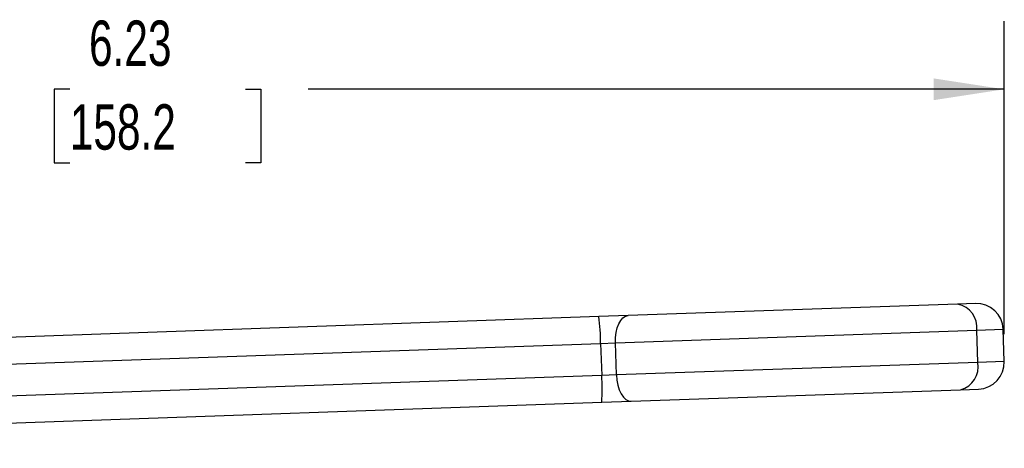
# Model space of a CAD drawing. Header units: inches. Extents: x 0.5 to 21.6, y 0.5 to 16.5.
# Tile 6 of 13: x 8 to 11.6, y 8.7 to 10.3. Entities that reach past the tile are written whole.
import ezdxf

# ---------------------------------------------------------------- set-up
doc = ezdxf.new("R2010")
doc.units = ezdxf.units.IN
doc.header["$LTSCALE"] = 2
doc.header["$MEASUREMENT"] = 0
doc.linetypes.add('SLD-Solid', pattern=[0])
doc.layers.add('DIMENSIONS', color=140, linetype='SLD-Solid', lineweight=25)
doc.styles.add('SLDTEXTSTYLE0', font='TXT', dxfattribs={"width": 0.7})
doc.dimstyles.new('SLDDIMSTYLE0', dxfattribs={"dimtxt": 0.169922, "dimasz": 0.26, "dimexe": 0, "dimexo": 0.0625, "dimgap": 0.04248, "dimtad": 0, "dimtih": 1, "dimtoh": 1, "dimrnd": 1e-09, "dimzin": 12, "dimdsep": 46, "dimtxsty": 'SLDTEXTSTYLE0', "dimsah": 1, "dimcen": 0.09, "dimadec": 0, "dimazin": 3, "dimtfac": 1, "dimtofl": 0, "dimtmove": 0, "dimatfit": 3, "dimfxl": 0, "dimfrac": 2, "dimtolj": 1, "dimtzin": 12, "dimarcsym": 0})

# ---------------------------------------------------------------- blocks, each defined once
blk = doc.blocks.new('_D')
at = {"layer": 'DIMENSIONS'}
for p, q in [((5.3524, 8.8298), (5.3524, 10.2996)), ((11.5827, 9.1491), (11.5827, 10.2996)), ((5.3524, 10.0496), (7.9142, 10.0496)), ((8.1444, 10.0496), (8.0873, 10.0496)), ((8.0873, 10.0496), (8.0873, 9.7795)), ((8.7907, 10.0496), (8.8478, 10.0496)), ((8.8478, 10.0496), (8.8478, 9.7795)), ((11.5827, 10.0496), (9.021, 10.0496)), ((8.0873, 9.7795), (8.1444, 9.7795)), ((8.8478, 9.7795), (8.7907, 9.7795))]:
    blk.add_line(p, q, dxfattribs=at)
for points in [[(5.3524, 10.0496), (5.6124, 10.0096), (5.6124, 10.0896)], [(11.5827, 10.0496), (11.3227, 10.0896), (11.3227, 10.0096)]]:
    blk.add_solid(points, dxfattribs=at)
at = {"layer": 'DIMENSIONS', "char_height": 0.16667, "attachment_point": 1, "style": 'SLDTEXTSTYLE0'}
for s, insert in [('6.23', (8.2151, 10.3025)), ('158.2', (8.1444, 9.9944))]:
    blk.add_mtext(s, dxfattribs=dict(at, insert=insert))

msp = doc.modelspace()

# ---------------------------------------------------------------- linework, layer by layer
for p, q in [((11.411, 9.2598), (10.1989, 9.2175)), ((11.4768, 9.2621), (11.411, 9.2598)), ((10.0904, 9.2137), (7.0425, 9.1073)), ((10.1989, 9.2175), (10.0904, 9.2137)), ((11.4815, 9.1638), (11.5786, 9.1672)), ((11.5827, 9.0491), (11.5786, 9.1672)), ((10.1517, 9.1174), (11.4815, 9.1638)), ((11.4856, 9.0458), (11.4815, 9.1638)), ((7.0459, 9.0089), (10.0975, 9.1155)), ((10.0975, 9.1155), (10.1517, 9.1174)), ((10.0975, 9.1155), (10.1016, 8.9974)), ((10.1559, 8.9993), (10.1517, 9.1174)), ((11.4856, 9.0458), (10.1559, 8.9993)), ((11.5827, 9.0491), (11.4856, 9.0458)), ((10.1016, 8.9974), (7.05, 8.8909)), ((10.1559, 8.9993), (10.1016, 8.9974)), ((10.2099, 8.9027), (11.422, 8.945)), ((11.422, 8.945), (11.4877, 8.9473)), ((7.0535, 8.7925), (10.1014, 8.8989)), ((10.1014, 8.8989), (10.2099, 8.9027))]:
    msp.add_line(p, q)
at = {"flags": 128}
for points in [[(10.1517, 9.1174), (10.1521, 9.1366), (10.1543, 9.1551), (10.1584, 9.1723), (10.1641, 9.1874), (10.1714, 9.1999), (10.1798, 9.2093), (10.1891, 9.2153), (10.1989, 9.2175)], [(10.1559, 8.9993), (10.1575, 8.9802), (10.161, 8.9618), (10.1663, 8.945), (10.1731, 8.9303), (10.1812, 8.9183), (10.1903, 8.9095), (10.2, 8.9043), (10.2099, 8.9027)]]:
    msp.add_lwpolyline(points, dxfattribs=at)
for centre, radius, start, end in [((11.3947, 9.1739), 0.0874, 353.3327, 79.2277), ((11.4802, 9.1637), 0.0984, 2, 92), ((9.4267, 9.1166), 0.6708, 359.9006, 8.3209), ((11.3997, 9.0296), 0.0874, 284.7723, 10.6673), ((11.4843, 9.0457), 0.0984, 272, 2), ((9.4325, 8.9495), 0.6708, 355.6791, 4.0994)]:
    msp.add_arc(centre, radius, start, end)

# ---------------------------------------------------------------- dimensions: what is measured, and where the dimension line sits
at = {"layer": 'DIMENSIONS'}
dim = msp.add_linear_dim(base=(11.5827, 10.0496), p1=(5.3524, 8.7298), p2=(11.5827, 9.0491), angle=0, dimstyle='SLDDIMSTYLE0', dxfattribs=at)
dim.commit()
dim.dimension.update_dxf_attribs({"geometry": '_D', "text_midpoint": (8.4676, 10.0496), "dimtype": 160})

doc.saveas('drawing.dxf')
